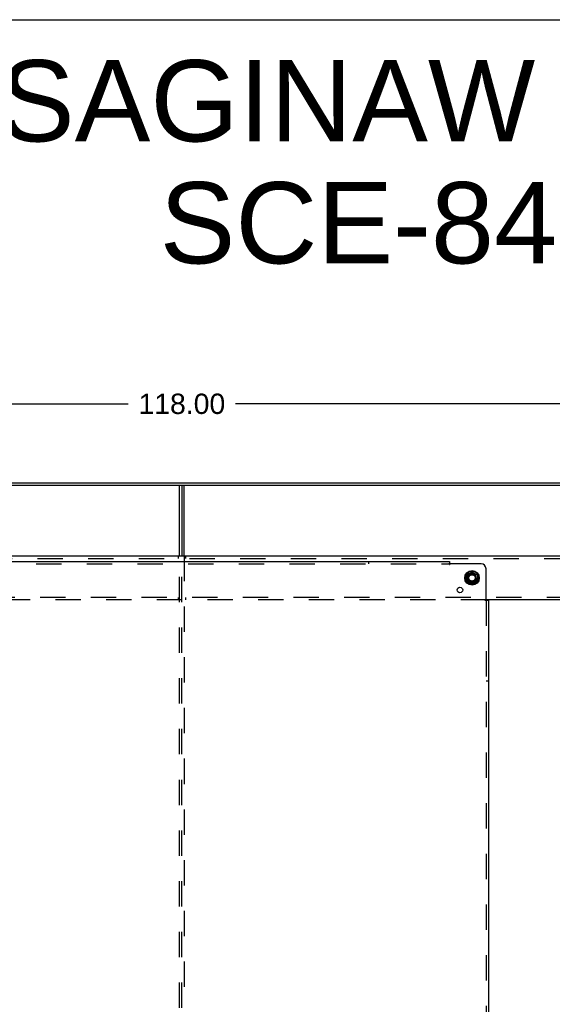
# Model space of a CAD drawing. Header units: inches. Extents: x 0 to 236, y 0 to 153.
# Tile 13 of 37: x 130 to 157, y 102 to 153. Entities that reach past the tile are written whole.
import ezdxf

# ---------------------------------------------------------------- set-up
doc = ezdxf.new("R2010")
doc.units = ezdxf.units.IN
doc.header["$LTSCALE"] = 12.986111
doc.header["$MEASUREMENT"] = 0
doc.linetypes.add('DOT', pattern=[0.2, 0.1, -0.1])
doc.linetypes.add('HIDDEN', pattern=[0.2, 0.1, -0.1])
doc.layers.get('0').update_dxf_attribs({"linetype": 'CONTINUOUS'})
for name, color, linetype in [('DEFAULT_2', 8, 'HIDDEN'), ('DIMENSIONS', 7, 'CONTINUOUS'), ('SUBPANELS', 7, 'CONTINUOUS')]:
    doc.layers.add(name, color=color, linetype=linetype)
doc.styles.get("Standard").update_dxf_attribs({"font": 'arial.ttf'})
doc.dimstyles.new('DIMSTYLE_1', dxfattribs={"dimtxt": 1.041667, "dimasz": 1.388889, "dimexe": 0.09, "dimexo": 0.07, "dimgap": 0.0375, "dimtad": 0, "dimtih": 1, "dimtoh": 1, "dimzin": 4, "dimdsep": 46, "dimtxsty": 'Standard', "dimblk": '_FILLED', "dimblk1": '_FILLED', "dimblk2": '_FILLED', "dimcen": 0.09, "dimadec": 3, "dimazin": 1, "dimtfac": 1, "dimtdec": 3, "dimtofl": 0, "dimtmove": 0, "dimatfit": 3, "dimldrblk": '_FILLED', "dimfxl": 0, "dimtolj": 1, "dimtzin": 4, "dimarcsym": 0})

# ---------------------------------------------------------------- blocks, each defined once
blk = doc.blocks.new('_FILLED')
at = {"color": 0, "linetype": 'ByBlock'}
blk.add_solid([(0, 0), (-1, 0.2), (-1, -0.2)], dxfattribs=at)
blk = doc.blocks.new('*D5')
at = {"layer": 'DIMENSIONS', "color": 2, "linetype": 'Continuous'}
for p, q in [((79.091, 129.895), (79.091, 134.343)), ((197.091, 129.895), (197.091, 134.343)), ((79.091, 133.093), (135.345, 133.093)), ((197.091, 133.093), (140.836, 133.093))]:
    blk.add_line(p, q, dxfattribs=at)
at = {"layer": 'DIMENSIONS', "color": 2, "linetype": 'Continuous', "xscale": 1.3888888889, "yscale": 1.3888888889, "zscale": 1.3888888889, "rotation": 180}
blk.add_blockref('_FILLED', (79.091, 133.093), dxfattribs=at)
at = {"layer": 'DIMENSIONS', "color": 2, "linetype": 'Continuous', "xscale": 1.3888888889, "yscale": 1.3888888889, "zscale": 1.3888888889}
blk.add_blockref('_FILLED', (197.091, 133.093), dxfattribs=at)
at = {"layer": 'DIMENSIONS', "color": 2, "linetype": 'Continuous', "insert": (138.091, 133.614), "char_height": 1.0417, "width": 4.44935, "attachment_point": 2, "line_spacing_factor": 0.9}
blk.add_mtext('118.00', dxfattribs=at)

msp = doc.modelspace()

# ---------------------------------------------------------------- linework, layer by layer
at = {"color": 7, "linetype": 'Continuous'}
for p, q in [((0, 152.778), (236.111, 152.778)), ((79.091, 128.922), (197.091, 128.922)), ((79.153, 129.047), (197.028, 129.047)), ((138.091, 128.922), (138.091, 125.297)), ((81.341, 125.297), (194.466, 125.297)), ((152.688, 124.327), (152.688, 124.018)), ((152.693, 124.335), (152.961, 124.49)), ((152.971, 124.49), (153.238, 124.335)), ((153.243, 124.327), (153.243, 124.018)), ((152.961, 123.855), (152.693, 124.009)), ((153.238, 124.009), (152.971, 123.855)), ((160.368, 123.047), (153.689, 123.047))]:
    msp.add_line(p, q, dxfattribs=at)
at = {"color": 3, "linetype": 'Continuous'}
for p, q in [((137.966, 125.297), (137.966, 128.922)), ((138.216, 125.297), (138.216, 128.922))]:
    msp.add_line(p, q, dxfattribs=at)
at = {"color": 7, "linetype": 'Continuous'}
for radius in [0.372, 0.356, 0.204, 0.188]:
    msp.add_circle((152.966, 124.172), radius, dxfattribs=at)
for centre, start, end in [((152.698, 124.327), 120, 179.9876), ((152.966, 124.481), 60, 120), ((153.233, 124.327), 0, 60), ((152.698, 124.018), 180.0113, 239.988), ((152.966, 123.864), 240.0117, 300), ((153.233, 124.018), 300, 360)]:
    msp.add_arc(centre, 0.01, start, end, dxfattribs=at)
at = {"layer": 'DEFAULT_2', "color": 8, "linetype": 'HIDDEN'}
for p, q in [((81.341, 125.172), (194.466, 125.172)), ((137.903, 125.297), (137.903, 125.172)), ((137.966, 52.797), (137.966, 125.297)), ((138.091, 52.797), (138.091, 125.297)), ((138.216, 125.297), (138.216, 52.797)), ((138.278, 125.297), (138.278, 125.172)), ((194.466, 123.172), (81.341, 123.172)), ((137.903, 123.172), (137.903, 123.047)), ((138.278, 123.172), (138.278, 123.047)), ((153.689, 123.047), (81.993, 123.047))]:
    msp.add_line(p, q, dxfattribs=at)
for radius in [0.312, 0.183, 0.165]:
    msp.add_circle((152.966, 124.172), radius, dxfattribs=at)
at = {"layer": 'DEFAULT_2', "color": 8, "linetype": 'DOT'}
msp.add_circle((152.966, 124.172), 0.17, dxfattribs=at)
at = {"layer": 'SUBPANELS', "color": 3, "linetype": 'Continuous'}
for p, q in [((83.872, 125.016), (151.81, 125.016)), ((151.81, 125.016), (151.81, 124.93)), ((153.435, 124.891), (151.845, 124.891)), ((153.685, 123.051), (153.685, 124.641)), ((153.703, 123.033), (153.696, 123.04)), ((153.81, 123.016), (153.723, 123.016)), ((153.81, 123.016), (153.81, 55.079))]:
    msp.add_line(p, q, dxfattribs=at)
at = {"layer": 'SUBPANELS', "color": 8, "linetype": 'HIDDEN'}
for p, q in [((83.872, 124.891), (151.81, 124.891)), ((147.685, 124.891), (147.685, 125.016)), ((151.81, 124.85), (151.81, 124.93)), ((153.723, 123.016), (153.644, 123.016)), ((153.685, 123.016), (153.685, 55.079)), ((153.685, 118.891), (153.81, 118.891))]:
    msp.add_line(p, q, dxfattribs=at)
at = {"layer": 'SUBPANELS', "color": 3, "linetype": 'Continuous'}
for points in [[(151.81, 124.93), (151.811, 124.927), (151.813, 124.925), (151.815, 124.923), (151.817, 124.921), (151.818, 124.919), (151.82, 124.917), (151.822, 124.915), (151.823, 124.913), (151.825, 124.911), (151.827, 124.91), (151.832, 124.905)], [(151.832, 124.905), (151.834, 124.903), (151.836, 124.901), (151.838, 124.899), (151.84, 124.897), (151.842, 124.895), (151.843, 124.893), (151.845, 124.891)], [(153.696, 123.04), (153.694, 123.042), (153.692, 123.044), (153.69, 123.046), (153.688, 123.048), (153.686, 123.05), (153.685, 123.051)], [(153.723, 123.016), (153.721, 123.018), (153.718, 123.02), (153.716, 123.021), (153.714, 123.023), (153.712, 123.025), (153.71, 123.027), (153.708, 123.028), (153.707, 123.03), (153.705, 123.032), (153.703, 123.033)]]:
    msp.add_lwpolyline(points, dxfattribs=at)
at = {"layer": 'SUBPANELS', "color": 8, "linetype": 'HIDDEN'}
for points in [[(151.81, 124.85), (151.811, 124.851), (151.813, 124.852), (151.815, 124.853), (151.817, 124.854), (151.819, 124.855), (151.82, 124.857), (151.822, 124.858), (151.824, 124.86), (151.825, 124.862), (151.827, 124.864), (151.828, 124.866), (151.829, 124.868), (151.831, 124.87), (151.832, 124.872)], [(151.832, 124.872), (151.835, 124.877), (151.837, 124.88), (151.838, 124.883), (151.84, 124.885), (151.842, 124.887), (151.843, 124.889), (151.845, 124.891)], [(153.644, 123.016), (153.644, 123.018), (153.645, 123.02), (153.646, 123.022), (153.647, 123.024), (153.649, 123.025), (153.65, 123.027), (153.652, 123.029), (153.653, 123.03), (153.655, 123.032), (153.657, 123.033), (153.659, 123.035), (153.661, 123.036), (153.663, 123.037), (153.666, 123.039), (153.671, 123.042)], [(153.671, 123.042), (153.673, 123.043), (153.676, 123.045), (153.678, 123.047), (153.681, 123.048), (153.683, 123.05), (153.685, 123.051)]]:
    msp.add_lwpolyline(points, dxfattribs=at)
msp.add_circle((152.966, 124.172), 0.25, dxfattribs=at)
at = {"layer": 'SUBPANELS', "color": 3, "linetype": 'Continuous'}
msp.add_circle((152.347, 123.554), 0.141, dxfattribs=at)
msp.add_arc((153.435, 124.641), 0.25, 0, 90, dxfattribs=at)

# ---------------------------------------------------------------- texts
at = {"layer": 'DIMENSIONS', "color": 2, "linetype": 'Continuous', "insert": (181.426, 150.706), "char_height": 4.16667, "width": 105.23544, "attachment_point": 2, "line_spacing_factor": 0.9}
msp.add_mtext('SAGINAW CONTROL & ENGINEERING\\PSCE-84XDR3D18       SHT.2 OF 2', dxfattribs=at)

# ---------------------------------------------------------------- dimensions: what is measured, and where the dimension line sits
at = {"layer": 'DIMENSIONS', "color": 2, "linetype": 'Continuous'}
dim = msp.add_linear_dim(base=(79.091, 133.093), p1=(197.091, 129.825), p2=(79.091, 129.825), angle=180, dimstyle='DIMSTYLE_1', dxfattribs=at)
dim.commit()
dim.dimension.update_dxf_attribs({"geometry": '*D5', "text_midpoint": (138.134, 133.087), "dimtype": 160})

doc.saveas('drawing.dxf')
